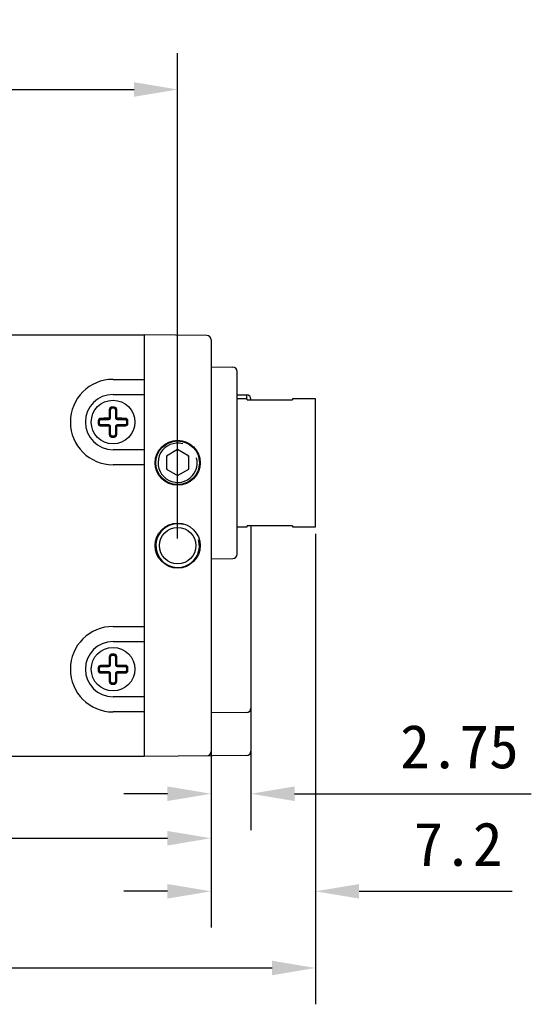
# Model space of a CAD drawing. Header units: millimetres. Extents: x 0 to 420, y 0 to 297.
# Tile 4 of 6: x 221 to 256, y 137 to 204. Entities that reach past the tile are written whole.
import ezdxf

# ---------------------------------------------------------------- set-up
doc = ezdxf.new("R2010")
doc.units = ezdxf.units.MM
doc.header["$LTSCALE"] = 23.1
doc.header["$PDMODE"] = 3
doc.header["$PDSIZE"] = 8
doc.layers.get('0').update_dxf_attribs({"linetype": 'CONTINUOUS'})
doc.layers.get('Defpoints').update_dxf_attribs({"linetype": 'CONTINUOUS'})
doc.layers.add('00_COMPONENTS', color=7, linetype='CONTINUOUS')
doc.layers.add('51__DRAFT_DIMS', color=7, linetype='CONTINUOUS')
doc.styles.get("Standard").update_dxf_attribs({"font": 'simfang.ttf'})
doc.dimstyles.new('DIMSTYLE_3', dxfattribs={"dimtxt": 3, "dimasz": 3, "dimexe": 2.5, "dimexo": 0.5, "dimgap": 0.75, "dimtad": 1, "dimdsep": 46, "dimtxsty": 'Standard', "dimblk": '_FILLED', "dimblk1": '_FILLED', "dimblk2": '_FILLED', "dimcen": 0.09, "dimclrd": 8, "dimclre": 8, "dimclrt": 7, "dimazin": 2, "dimtp": 0.3, "dimtm": 0.3, "dimtfac": 1, "dimtofl": 0, "dimtmove": 0, "dimatfit": 3, "dimldrblk": '_FILLED', "dimfxl": 1, "dimtolj": 1, "dimarcsym": 0})

# ---------------------------------------------------------------- blocks, each defined once
blk = doc.blocks.new('_FILLED')
at = {"color": 0, "linetype": 'ByBlock'}
blk.add_solid([(0, 0), (-1, 0.167), (-1, -0.167)], dxfattribs=at)
blk = doc.blocks.new('*D4')
at = {"layer": '51__DRAFT_DIMS', "color": 8, "lineweight": -2}
for p, q in [((233.779, 154.594), (233.779, 145.426)), ((191.779, 153.356), (191.779, 145.426)), ((194.779, 147.926), (230.779, 147.926))]:
    blk.add_line(p, q, dxfattribs=at)
at = {"layer": 'Defpoints', "color": 0}
for p in [(233.779, 155.094), (191.779, 153.856), (233.779, 147.926)]:
    blk.add_point(p, dxfattribs=at)
at = {"layer": '51__DRAFT_DIMS', "color": 8, "linetype": 'ByBlock', "lineweight": -2, "xscale": 3, "yscale": 3, "zscale": 3, "rotation": 180}
blk.add_blockref('_FILLED', (191.779, 147.926), dxfattribs=at)
at = {"layer": '51__DRAFT_DIMS', "color": 8, "linetype": 'ByBlock', "lineweight": -2, "xscale": 3, "yscale": 3, "zscale": 3}
blk.add_blockref('_FILLED', (233.779, 147.926), dxfattribs=at)
at = {"layer": '51__DRAFT_DIMS', "color": 7, "insert": (212.87, 152.676), "char_height": 3, "attachment_point": 2, "line_spacing_factor": 0.9}
blk.add_mtext('\\A1;42', dxfattribs=at)
blk = doc.blocks.new('*D6')
at = {"layer": '51__DRAFT_DIMS', "color": 8, "lineweight": -2}
for p, q in [((193.879, 158.556), (193.879, 201.935)), ((231.479, 168.556), (231.479, 201.935)), ((196.879, 199.435), (228.479, 199.435))]:
    blk.add_line(p, q, dxfattribs=at)
at = {"layer": 'Defpoints', "color": 0}
for p in [(231.479, 199.435), (231.479, 168.056), (193.879, 158.056)]:
    blk.add_point(p, dxfattribs=at)
at = {"layer": '51__DRAFT_DIMS', "color": 8, "linetype": 'ByBlock', "lineweight": -2, "xscale": 3, "yscale": 3, "zscale": 3, "rotation": 180}
blk.add_blockref('_FILLED', (193.879, 199.435), dxfattribs=at)
at = {"layer": '51__DRAFT_DIMS', "color": 8, "linetype": 'ByBlock', "lineweight": -2, "xscale": 3, "yscale": 3, "zscale": 3}
blk.add_blockref('_FILLED', (231.479, 199.435), dxfattribs=at)
at = {"layer": '51__DRAFT_DIMS', "color": 7, "insert": (212.838, 204.185), "char_height": 3, "attachment_point": 2, "line_spacing_factor": 0.9}
blk.add_mtext('\\A1;37.6', dxfattribs=at)
blk = doc.blocks.new('*D8')
at = {"layer": '51__DRAFT_DIMS', "color": 8, "lineweight": -2}
for p, q in [((240.979, 168.856), (240.979, 141.775)), ((233.779, 154.594), (233.779, 141.775)), ((230.779, 144.275), (227.779, 144.275)), ((243.979, 144.275), (254.514, 144.275))]:
    blk.add_line(p, q, dxfattribs=at)
at = {"layer": 'Defpoints', "color": 0}
for p in [(240.979, 169.356), (233.779, 155.094), (240.979, 144.275)]:
    blk.add_point(p, dxfattribs=at)
at = {"layer": '51__DRAFT_DIMS', "color": 8, "linetype": 'ByBlock', "lineweight": -2, "xscale": 3, "yscale": 3, "zscale": 3}
blk.add_blockref('_FILLED', (233.779, 144.275), dxfattribs=at)
at = {"layer": '51__DRAFT_DIMS', "color": 8, "linetype": 'ByBlock', "lineweight": -2, "xscale": 3, "yscale": 3, "zscale": 3, "rotation": 180}
blk.add_blockref('_FILLED', (240.979, 144.275), dxfattribs=at)
at = {"layer": '51__DRAFT_DIMS', "color": 7, "insert": (247.729, 149.025), "char_height": 3, "attachment_point": 1, "line_spacing_factor": 0.9}
blk.add_mtext('\\A1;7.2', dxfattribs=at)
blk = doc.blocks.new('*D9')
at = {"layer": '51__DRAFT_DIMS', "color": 8, "lineweight": -2}
for p, q in [((233.779, 154.594), (233.779, 148.486)), ((236.529, 154.602), (236.529, 148.486)), ((230.779, 150.986), (227.779, 150.986)), ((239.529, 150.986), (255.838, 150.986))]:
    blk.add_line(p, q, dxfattribs=at)
at = {"layer": 'Defpoints', "color": 0}
for p in [(233.779, 155.094), (236.529, 155.102), (236.529, 150.986)]:
    blk.add_point(p, dxfattribs=at)
at = {"layer": '51__DRAFT_DIMS', "color": 8, "linetype": 'ByBlock', "lineweight": -2, "xscale": 3, "yscale": 3, "zscale": 3}
blk.add_blockref('_FILLED', (233.779, 150.986), dxfattribs=at)
at = {"layer": '51__DRAFT_DIMS', "color": 8, "linetype": 'ByBlock', "lineweight": -2, "xscale": 3, "yscale": 3, "zscale": 3, "rotation": 180}
blk.add_blockref('_FILLED', (236.529, 150.986), dxfattribs=at)
at = {"layer": '51__DRAFT_DIMS', "color": 7, "insert": (246.808, 155.736), "char_height": 3, "attachment_point": 1, "line_spacing_factor": 0.9}
blk.add_mtext('\\A1;2.75', dxfattribs=at)
blk = doc.blocks.new('*D15')
at = {"color": 8, "lineweight": -2}
for p, q in [((240.979, 168.856), (240.979, 136.5)), ((178.449, 154.168), (178.449, 136.5)), ((181.449, 139), (237.979, 139))]:
    blk.add_line(p, q, dxfattribs=at)
at = {"layer": 'Defpoints', "color": 0}
for p in [(240.979, 169.356), (178.449, 154.668), (240.979, 139)]:
    blk.add_point(p, dxfattribs=at)
at = {"color": 8, "linetype": 'ByBlock', "lineweight": -2, "xscale": 3, "yscale": 3, "zscale": 3, "rotation": 180}
blk.add_blockref('_FILLED', (178.449, 139), dxfattribs=at)
at = {"color": 8, "linetype": 'ByBlock', "lineweight": -2, "xscale": 3, "yscale": 3, "zscale": 3}
blk.add_blockref('_FILLED', (240.979, 139), dxfattribs=at)
at = {"color": 7, "insert": (209.714, 141.276), "char_height": 3, "attachment_point": 5}
blk.add_mtext('\\A1;62.53', dxfattribs=at)

msp = doc.modelspace()

# ---------------------------------------------------------------- linework, layer by layer
at = {"layer": '00_COMPONENTS', "color": 0}
for p, q in [((195.979, 182.556), (229.179, 182.556)), ((229.179, 182.556), (229.179, 153.556)), ((233.482, 182.519), (229.179, 182.556)), ((233.779, 182.219), (233.779, 153.894)), ((233.779, 180.356), (235.282, 180.343)), ((235.579, 167.469), (235.579, 180.043)), ((227.029, 179.495), (229.179, 179.495)), ((227.029, 178.456), (229.179, 178.456)), ((235.579, 178.44), (236.232, 178.435)), ((236.279, 178.156), (235.579, 178.156)), ((236.279, 178.092), (236.279, 178.156)), ((239.379, 178.156), (239.379, 178.092)), ((240.979, 178.156), (239.379, 178.156)), ((240.979, 169.356), (240.979, 178.156)), ((226.932, 177.584), (226.94, 177.502)), ((227.029, 177.588), (227.019, 177.588)), ((227.119, 177.502), (227.127, 177.584)), ((236.279, 178.092), (239.379, 178.092)), ((236.529, 178.092), (236.529, 178.135)), ((226.82, 176.836), (226.849, 176.836)), ((226.849, 177.402), (226.829, 177.402)), ((226.849, 176.836), (226.849, 177.402)), ((227.209, 177.402), (227.209, 176.836)), ((227.23, 177.402), (227.209, 177.402)), ((227.209, 176.836), (227.239, 176.836)), ((226.084, 176.646), (226.002, 176.653)), ((226.084, 176.467), (226.002, 176.459)), ((226.183, 176.757), (226.183, 176.736)), ((226.183, 176.736), (226.749, 176.736)), ((226.183, 176.376), (226.183, 176.356)), ((226.749, 176.376), (226.183, 176.376)), ((226.749, 176.736), (226.749, 176.765)), ((226.749, 176.347), (226.749, 176.376)), ((226.849, 176.276), (226.82, 176.276)), ((226.849, 175.71), (226.849, 176.276)), ((227.209, 176.276), (227.209, 175.71)), ((227.239, 176.276), (227.209, 176.276)), ((227.309, 176.765), (227.309, 176.736)), ((227.309, 176.736), (227.876, 176.736)), ((227.309, 176.376), (227.309, 176.347)), ((227.876, 176.376), (227.309, 176.376)), ((227.876, 176.736), (227.876, 176.757)), ((227.876, 176.356), (227.876, 176.376)), ((228.057, 176.653), (227.975, 176.646)), ((227.975, 176.467), (228.057, 176.459)), ((226.829, 175.71), (226.849, 175.71)), ((226.94, 175.61), (226.932, 175.529)), ((227.029, 175.524), (227.04, 175.524)), ((227.119, 175.61), (227.127, 175.529)), ((227.209, 175.71), (227.23, 175.71)), ((229.179, 174.656), (227.029, 174.656)), ((231.479, 174.666), (230.704, 174.219)), ((230.704, 174.219), (230.704, 173.324)), ((232.254, 174.219), (231.479, 174.666)), ((232.254, 173.324), (232.254, 174.219)), ((229.179, 173.617), (227.029, 173.617)), ((230.704, 173.324), (231.479, 172.876)), ((231.479, 172.876), (232.254, 173.324)), ((235.579, 169.356), (236.279, 169.356)), ((236.279, 169.356), (236.279, 169.421)), ((239.379, 169.421), (236.279, 169.421)), ((236.529, 169.421), (236.529, 153.918)), ((239.379, 169.421), (239.379, 169.356)), ((239.379, 169.356), (240.979, 169.356)), ((233.779, 167.156), (235.282, 167.169)), ((227.029, 162.495), (229.179, 162.495)), ((227.029, 161.456), (229.179, 161.456)), ((226.932, 160.584), (226.94, 160.502)), ((227.029, 160.588), (227.019, 160.588)), ((227.119, 160.502), (227.127, 160.584)), ((226.849, 160.402), (226.829, 160.402)), ((226.849, 159.836), (226.849, 160.402)), ((227.209, 160.402), (227.209, 159.836)), ((227.23, 160.402), (227.209, 160.402)), ((226.084, 159.646), (226.002, 159.653)), ((226.084, 159.467), (226.002, 159.459)), ((226.183, 159.757), (226.183, 159.736)), ((226.183, 159.736), (226.749, 159.736)), ((226.183, 159.376), (226.183, 159.356)), ((226.749, 159.376), (226.183, 159.376)), ((226.749, 159.736), (226.749, 159.765)), ((226.749, 159.347), (226.749, 159.376)), ((226.82, 159.836), (226.849, 159.836)), ((226.849, 159.276), (226.82, 159.276)), ((226.849, 158.71), (226.849, 159.276)), ((227.209, 159.836), (227.239, 159.836)), ((227.209, 159.276), (227.209, 158.71)), ((227.239, 159.276), (227.209, 159.276)), ((227.309, 159.765), (227.309, 159.736)), ((227.309, 159.736), (227.876, 159.736)), ((227.309, 159.376), (227.309, 159.347)), ((227.876, 159.376), (227.309, 159.376)), ((227.876, 159.736), (227.876, 159.757)), ((227.876, 159.356), (227.876, 159.376)), ((228.057, 159.653), (227.975, 159.646)), ((227.975, 159.467), (228.057, 159.459)), ((226.829, 158.71), (226.849, 158.71)), ((226.94, 158.61), (226.932, 158.529)), ((227.029, 158.524), (227.04, 158.524)), ((227.119, 158.61), (227.127, 158.529)), ((227.209, 158.71), (227.23, 158.71)), ((229.179, 157.656), (227.029, 157.656)), ((229.179, 156.617), (227.029, 156.617)), ((236.232, 156.578), (233.779, 156.556)), ((229.179, 153.556), (195.979, 153.556)), ((236.232, 153.618), (229.179, 153.556))]:
    msp.add_line(p, q, dxfattribs=at)
for centre, radius in [((227.029, 176.556), 1.5), ((231.479, 173.756), 1.55), ((231.479, 173.756), 1.5), ((231.479, 168.056), 1.55), ((231.479, 168.056), 1.25), ((227.029, 159.556), 1.5)]:
    msp.add_circle(centre, radius, dxfattribs=at)
for centre, radius, start, end in [((233.479, 182.219), 0.3, 0, 89.5), ((235.279, 180.043), 0.3, 0, 89.5), ((227.029, 176.556), 2.939, 90, 270), ((227.029, 176.556), 1.9, 90, 270), ((236.229, 178.135), 0.3, 0, 89.5), ((226.95, 177.399), 0.121, 95.40049, 178.15156), ((226.949, 177.402), 0.1, 95.40054, 180), ((227.029, 176.556), 1.032, 90.56896, 95.40054), ((227.029, 176.556), 0.967, 84.59946, 95.40054), ((227.029, 176.556), 0.95, 84.59946, 95.40054), ((227.029, 176.556), 1.032, 84.59946, 90), ((227.109, 177.402), 0.1, 0, 84.59946), ((227.109, 177.399), 0.121, 1.84872, 84.59929), ((227.11, 177.411), 0.173, 1.30937, 84.59221), ((226.175, 176.637), 0.173, 91.3084, 174.59321), ((226.749, 176.836), 0.1, 270, 0), ((226.749, 176.836), 0.0711, 270.12798, 359.87203), ((227.309, 176.836), 0.1, 180, 270), ((227.31, 176.836), 0.0711, 180.12798, 269.87203), ((227.029, 176.556), 1.032, 174.59946, 185.40054), ((227.029, 176.556), 0.967, 174.59946, 185.40054), ((226.187, 176.636), 0.121, 91.84872, 174.59929), ((226.187, 176.477), 0.121, 185.40048, 268.15156), ((227.029, 176.556), 0.95, 174.59946, 185.40054), ((226.183, 176.636), 0.1, 90, 174.59946), ((226.183, 176.476), 0.1, 185.40054, 270), ((226.749, 176.276), 0.1, 0, 90), ((226.749, 176.276), 0.0711, 0.12798, 89.87203), ((227.309, 176.276), 0.1, 90, 180), ((227.31, 176.276), 0.0711, 90.12798, 179.87203), ((227.872, 176.636), 0.121, 5.40048, 88.15156), ((227.876, 176.636), 0.1, 5.40054, 90), ((227.876, 176.476), 0.1, 270, 354.59946), ((227.872, 176.477), 0.121, 271.84872, 354.59929), ((227.884, 176.475), 0.173, 271.30902, 354.59316), ((227.029, 176.556), 0.95, 354.59946, 5.40054), ((227.029, 176.556), 0.967, 354.59946, 5.40054), ((227.029, 176.556), 1.032, 354.59946, 5.40054), ((226.95, 175.714), 0.121, 181.84872, 264.59929), ((226.949, 175.71), 0.1, 180, 264.59946), ((227.029, 176.556), 1.032, 264.59946, 270), ((227.029, 176.556), 0.967, 264.59946, 275.40054), ((227.029, 176.556), 0.95, 264.59946, 275.40054), ((227.029, 176.556), 1.032, 270.56896, 275.40054), ((227.109, 175.71), 0.1, 275.40054, 0), ((227.109, 175.714), 0.121, 275.40049, 358.15156), ((231.479, 173.756), 1.35, 75, 15), ((231.479, 173.756), 0.865, 145.93212, 153.6312), ((231.479, 173.756), 0.865, 85.29368, 95.63251), ((231.479, 173.756), 0.865, 27.89581, 35.63251), ((231.479, 173.756), 0.865, 207.25845, 211.76197), ((231.479, 173.756), 0.865, 329.14684, 333.6312), ((231.479, 168.056), 1.5, 75, 15), ((235.279, 167.469), 0.3, 270.5, 0), ((227.029, 159.556), 2.939, 90, 270), ((227.029, 159.556), 1.9, 90, 270), ((227.029, 159.556), 1.032, 90.56896, 95.40054), ((227.029, 159.556), 1.032, 84.59946, 90), ((227.11, 160.411), 0.173, 1.30937, 84.59221), ((226.95, 160.399), 0.121, 95.40049, 178.15156), ((226.949, 160.402), 0.1, 95.40054, 180), ((227.029, 159.556), 0.967, 84.59946, 95.40054), ((227.029, 159.556), 0.95, 84.59946, 95.40054), ((227.109, 160.402), 0.1, 0, 84.59946), ((227.109, 160.399), 0.121, 1.84872, 84.59929), ((227.029, 159.556), 1.032, 174.59946, 185.40054), ((226.175, 159.637), 0.173, 91.3084, 174.59321), ((227.029, 159.556), 0.967, 174.59946, 185.40054), ((226.187, 159.636), 0.121, 91.84872, 174.59929), ((226.187, 159.477), 0.121, 185.40048, 268.15156), ((227.029, 159.556), 0.95, 174.59946, 185.40054), ((226.183, 159.636), 0.1, 90, 174.59946), ((226.183, 159.476), 0.1, 185.40054, 270), ((226.749, 159.836), 0.1, 270, 0), ((226.749, 159.836), 0.0711, 270.12798, 359.87203), ((226.749, 159.276), 0.1, 0, 90), ((226.749, 159.276), 0.0711, 0.12798, 89.87203), ((227.309, 159.836), 0.1, 180, 270), ((227.309, 159.276), 0.1, 90, 180), ((227.31, 159.836), 0.0711, 180.12798, 269.87203), ((227.31, 159.276), 0.0711, 90.12798, 179.87203), ((227.872, 159.636), 0.121, 5.40048, 88.15156), ((227.876, 159.636), 0.1, 5.40054, 90), ((227.876, 159.476), 0.1, 270, 354.59946), ((227.872, 159.477), 0.121, 271.84872, 354.59929), ((227.884, 159.475), 0.173, 271.30902, 354.59316), ((227.029, 159.556), 0.95, 354.59946, 5.40054), ((227.029, 159.556), 0.967, 354.59946, 5.40054), ((227.029, 159.556), 1.032, 354.59946, 5.40054), ((226.95, 158.714), 0.121, 181.84872, 264.59929), ((226.949, 158.71), 0.1, 180, 264.59946), ((227.029, 159.556), 1.032, 264.59946, 270), ((227.029, 159.556), 0.967, 264.59946, 275.40054), ((227.029, 159.556), 0.95, 264.59946, 275.40054), ((227.029, 159.556), 1.032, 270.56896, 275.40054), ((227.109, 158.71), 0.1, 275.40054, 0), ((227.109, 158.714), 0.121, 275.40049, 358.15156), ((236.229, 156.878), 0.3, 270.5, 0), ((233.479, 153.894), 0.3, 270.5, 0), ((236.229, 153.918), 0.3, 270.5, 0)]:
    msp.add_arc(centre, radius, start, end, dxfattribs=at)
for points, knots in [([(236.232, 178.435), (236.232, 178.435), (236.232, 178.433), (236.232, 178.432), (236.232, 178.429), (236.232, 178.424), (236.232, 178.416), (236.233, 178.406), (236.233, 178.394), (236.233, 178.379), (236.233, 178.356), (236.233, 178.321), (236.233, 178.273), (236.233, 178.218), (236.233, 178.178), (236.233, 178.157)], [0, 0, 0, 0, 0.004068, 0.009124, 0.016189, 0.036337, 0.064476, 0.100572, 0.144589, 0.196478, 0.256142, 0.398379, 0.570461, 0.77143, 1, 1, 1, 1]), ([(226.932, 177.584), (226.911, 177.582), (226.87, 177.57), (226.818, 177.531), (226.784, 177.477), (226.776, 177.436), (226.775, 177.415)], [0, 0, 0, 0, 0.253535, 0.504999, 0.753579, 1, 1, 1, 1]), ([(226.745, 176.819), (226.697, 176.819), (226.505, 176.817), (226.314, 176.814), (226.171, 176.81)], [0, 0, 0, 0, 0.25252, 1, 1, 1, 1]), ([(226.171, 176.81), (226.171, 176.804), (226.171, 176.792), (226.173, 176.777), (226.176, 176.767), (226.178, 176.762), (226.181, 176.758), (226.182, 176.757), (226.183, 176.757)], [0, 0, 0, 0, 0.340312, 0.658198, 0.784881, 0.883306, 0.952957, 1, 1, 1, 1]), ([(226.767, 176.84), (226.767, 176.835), (226.762, 176.824), (226.751, 176.819), (226.745, 176.819)], [0, 0, 0, 0, 0.499777, 1, 1, 1, 1]), ([(226.749, 176.765), (226.749, 176.766), (226.748, 176.768), (226.748, 176.771), (226.747, 176.776), (226.746, 176.783), (226.746, 176.792), (226.745, 176.804), (226.745, 176.813), (226.745, 176.819)], [0, 0, 0, 0, 0.033316, 0.099046, 0.199806, 0.331751, 0.488401, 0.659139, 1, 1, 1, 1]), ([(226.775, 177.415), (226.774, 177.368), (226.77, 177.176), (226.768, 176.985), (226.767, 176.84)], [0, 0, 0, 0, 0.247014, 1, 1, 1, 1]), ([(226.767, 176.84), (226.773, 176.84), (226.782, 176.84), (226.794, 176.84), (226.802, 176.839), (226.809, 176.839), (226.815, 176.838), (226.818, 176.837), (226.82, 176.837), (226.82, 176.836)], [0, 0, 0, 0, 0.340861, 0.511599, 0.668249, 0.800194, 0.900954, 0.966684, 1, 1, 1, 1]), ([(226.829, 177.402), (226.829, 177.403), (226.827, 177.405), (226.824, 177.407), (226.819, 177.409), (226.809, 177.412), (226.794, 177.414), (226.782, 177.415), (226.775, 177.415)], [0, 0, 0, 0, 0.047043, 0.116694, 0.215119, 0.341803, 0.659688, 1, 1, 1, 1]), ([(226.82, 176.836), (226.821, 176.884), (226.822, 177.073), (226.826, 177.261), (226.829, 177.402)], [0, 0, 0, 0, 0.252521, 1, 1, 1, 1]), ([(227.284, 177.415), (227.277, 177.415), (227.265, 177.414), (227.25, 177.412), (227.24, 177.409), (227.235, 177.407), (227.232, 177.405), (227.23, 177.403), (227.23, 177.402)], [0, 0, 0, 0, 0.340312, 0.658198, 0.784881, 0.883306, 0.952957, 1, 1, 1, 1]), ([(227.23, 177.402), (227.231, 177.356), (227.235, 177.167), (227.238, 176.978), (227.239, 176.836)], [0, 0, 0, 0, 0.247014, 1, 1, 1, 1]), ([(227.239, 176.836), (227.239, 176.837), (227.241, 176.837), (227.244, 176.838), (227.25, 176.839), (227.257, 176.839), (227.265, 176.84), (227.277, 176.84), (227.286, 176.84), (227.292, 176.84)], [0, 0, 0, 0, 0.033316, 0.099046, 0.199806, 0.331751, 0.488401, 0.659139, 1, 1, 1, 1]), ([(227.292, 176.84), (227.292, 176.889), (227.29, 177.08), (227.287, 177.272), (227.284, 177.415)], [0, 0, 0, 0, 0.252521, 1, 1, 1, 1]), ([(227.314, 176.819), (227.308, 176.819), (227.297, 176.824), (227.292, 176.835), (227.292, 176.84)], [0, 0, 0, 0, 0.499777, 1, 1, 1, 1]), ([(227.314, 176.819), (227.314, 176.813), (227.314, 176.804), (227.313, 176.792), (227.312, 176.783), (227.312, 176.776), (227.311, 176.771), (227.31, 176.768), (227.31, 176.766), (227.309, 176.765)], [0, 0, 0, 0, 0.340861, 0.511599, 0.668249, 0.800194, 0.900954, 0.966684, 1, 1, 1, 1]), ([(227.888, 176.81), (227.841, 176.811), (227.649, 176.815), (227.458, 176.818), (227.314, 176.819)], [0, 0, 0, 0, 0.247015, 1, 1, 1, 1]), ([(227.876, 176.757), (227.877, 176.757), (227.878, 176.758), (227.881, 176.762), (227.883, 176.767), (227.886, 176.777), (227.888, 176.792), (227.888, 176.804), (227.888, 176.81)], [0, 0, 0, 0, 0.047043, 0.116694, 0.215119, 0.341803, 0.659688, 1, 1, 1, 1]), ([(228.057, 176.653), (228.055, 176.674), (228.043, 176.716), (228.004, 176.767), (227.95, 176.801), (227.909, 176.81), (227.888, 176.81)], [0, 0, 0, 0, 0.253547, 0.505016, 0.753594, 1, 1, 1, 1]), ([(226.002, 176.459), (226.004, 176.438), (226.016, 176.396), (226.055, 176.345), (226.108, 176.311), (226.15, 176.302), (226.171, 176.302)], [0, 0, 0, 0, 0.253569, 0.50507, 0.753653, 1, 1, 1, 1]), ([(226.183, 176.356), (226.182, 176.355), (226.181, 176.354), (226.178, 176.35), (226.176, 176.345), (226.173, 176.335), (226.171, 176.321), (226.171, 176.308), (226.171, 176.302)], [0, 0, 0, 0, 0.047043, 0.116694, 0.215119, 0.341803, 0.659688, 1, 1, 1, 1]), ([(226.171, 176.302), (226.218, 176.301), (226.409, 176.297), (226.601, 176.294), (226.745, 176.293)], [0, 0, 0, 0, 0.247019, 1, 1, 1, 1]), ([(226.183, 176.757), (226.23, 176.758), (226.419, 176.762), (226.607, 176.764), (226.749, 176.765)], [0, 0, 0, 0, 0.247014, 1, 1, 1, 1]), ([(226.749, 176.347), (226.702, 176.347), (226.513, 176.349), (226.324, 176.352), (226.183, 176.356)], [0, 0, 0, 0, 0.252521, 1, 1, 1, 1]), ([(226.745, 176.293), (226.745, 176.3), (226.745, 176.309), (226.746, 176.321), (226.746, 176.329), (226.747, 176.336), (226.748, 176.341), (226.748, 176.345), (226.749, 176.347), (226.749, 176.347)], [0, 0, 0, 0, 0.340861, 0.511599, 0.668249, 0.800194, 0.900954, 0.966684, 1, 1, 1, 1]), ([(226.745, 176.293), (226.751, 176.293), (226.762, 176.289), (226.767, 176.277), (226.767, 176.272)], [0, 0, 0, 0, 0.499777, 1, 1, 1, 1]), ([(226.82, 176.276), (226.82, 176.276), (226.818, 176.275), (226.815, 176.274), (226.809, 176.274), (226.802, 176.273), (226.794, 176.273), (226.782, 176.272), (226.773, 176.272), (226.767, 176.272)], [0, 0, 0, 0, 0.033316, 0.099046, 0.199806, 0.331751, 0.488401, 0.659139, 1, 1, 1, 1]), ([(226.767, 176.272), (226.767, 176.224), (226.768, 176.139), (226.769, 176.019), (226.771, 175.929), (226.772, 175.857), (226.773, 175.804), (226.774, 175.75), (226.775, 175.715), (226.775, 175.697)], [0, 0, 0, 0, 0.252528, 0.441044, 0.628589, 0.721937, 0.814968, 0.907664, 1, 1, 1, 1]), ([(226.829, 175.71), (226.828, 175.757), (226.824, 175.945), (226.821, 176.134), (226.82, 176.276)], [0, 0, 0, 0, 0.247014, 1, 1, 1, 1]), ([(227.239, 176.276), (227.238, 176.229), (227.236, 176.04), (227.233, 175.851), (227.23, 175.71)], [0, 0, 0, 0, 0.252521, 1, 1, 1, 1]), ([(227.292, 176.272), (227.286, 176.272), (227.277, 176.272), (227.265, 176.273), (227.257, 176.273), (227.25, 176.274), (227.244, 176.274), (227.241, 176.275), (227.239, 176.276), (227.239, 176.276)], [0, 0, 0, 0, 0.340861, 0.511599, 0.668249, 0.800194, 0.900954, 0.966684, 1, 1, 1, 1]), ([(227.284, 175.697), (227.284, 175.721), (227.285, 175.768), (227.287, 175.851), (227.289, 175.947), (227.29, 176.055), (227.291, 176.163), (227.292, 176.236), (227.292, 176.272)], [0, 0, 0, 0, 0.123196, 0.247016, 0.433806, 0.621696, 0.810494, 1, 1, 1, 1]), ([(227.292, 176.272), (227.292, 176.277), (227.297, 176.289), (227.308, 176.293), (227.314, 176.293)], [0, 0, 0, 0, 0.499777, 1, 1, 1, 1]), ([(227.309, 176.765), (227.357, 176.765), (227.546, 176.763), (227.735, 176.76), (227.876, 176.757)], [0, 0, 0, 0, 0.252521, 1, 1, 1, 1]), ([(227.876, 176.356), (227.829, 176.355), (227.64, 176.351), (227.452, 176.348), (227.309, 176.347)], [0, 0, 0, 0, 0.247014, 1, 1, 1, 1]), ([(227.309, 176.347), (227.31, 176.347), (227.31, 176.345), (227.311, 176.341), (227.312, 176.336), (227.312, 176.329), (227.313, 176.321), (227.314, 176.309), (227.314, 176.3), (227.314, 176.293)], [0, 0, 0, 0, 0.033316, 0.099046, 0.199806, 0.331751, 0.488401, 0.659139, 1, 1, 1, 1]), ([(227.314, 176.293), (227.362, 176.294), (227.554, 176.296), (227.745, 176.299), (227.888, 176.302)], [0, 0, 0, 0, 0.252523, 1, 1, 1, 1]), ([(227.888, 176.302), (227.888, 176.308), (227.888, 176.321), (227.886, 176.335), (227.883, 176.345), (227.881, 176.35), (227.878, 176.354), (227.877, 176.355), (227.876, 176.356)], [0, 0, 0, 0, 0.340312, 0.658198, 0.784881, 0.883306, 0.952957, 1, 1, 1, 1]), ([(226.775, 175.697), (226.782, 175.697), (226.794, 175.698), (226.809, 175.7), (226.819, 175.703), (226.824, 175.705), (226.827, 175.707), (226.829, 175.709), (226.829, 175.71)], [0, 0, 0, 0, 0.340312, 0.658198, 0.784881, 0.883306, 0.952957, 1, 1, 1, 1]), ([(226.775, 175.697), (226.776, 175.677), (226.784, 175.635), (226.818, 175.581), (226.87, 175.542), (226.911, 175.531), (226.932, 175.529)], [0, 0, 0, 0, 0.2463, 0.49476, 0.746234, 1, 1, 1, 1]), ([(227.127, 175.529), (227.148, 175.531), (227.189, 175.543), (227.241, 175.581), (227.275, 175.635), (227.283, 175.677), (227.284, 175.697)], [0, 0, 0, 0, 0.253676, 0.505131, 0.753649, 1, 1, 1, 1]), ([(227.23, 175.71), (227.23, 175.709), (227.232, 175.707), (227.235, 175.705), (227.24, 175.703), (227.25, 175.7), (227.265, 175.698), (227.277, 175.697), (227.284, 175.697)], [0, 0, 0, 0, 0.047043, 0.116694, 0.215119, 0.341803, 0.659688, 1, 1, 1, 1]), ([(226.932, 160.584), (226.911, 160.582), (226.87, 160.57), (226.818, 160.531), (226.784, 160.477), (226.776, 160.436), (226.775, 160.415)], [0, 0, 0, 0, 0.253535, 0.504999, 0.753579, 1, 1, 1, 1]), ([(226.775, 160.415), (226.774, 160.368), (226.77, 160.176), (226.768, 159.985), (226.767, 159.84)], [0, 0, 0, 0, 0.247014, 1, 1, 1, 1]), ([(226.829, 160.402), (226.829, 160.403), (226.827, 160.405), (226.824, 160.407), (226.819, 160.409), (226.809, 160.412), (226.794, 160.414), (226.782, 160.415), (226.775, 160.415)], [0, 0, 0, 0, 0.047043, 0.116694, 0.215119, 0.341803, 0.659688, 1, 1, 1, 1]), ([(226.82, 159.836), (226.821, 159.884), (226.822, 160.073), (226.826, 160.261), (226.829, 160.402)], [0, 0, 0, 0, 0.252521, 1, 1, 1, 1]), ([(227.284, 160.415), (227.277, 160.415), (227.265, 160.414), (227.25, 160.412), (227.24, 160.409), (227.235, 160.407), (227.232, 160.405), (227.23, 160.403), (227.23, 160.402)], [0, 0, 0, 0, 0.340312, 0.658198, 0.784881, 0.883306, 0.952957, 1, 1, 1, 1]), ([(227.23, 160.402), (227.231, 160.356), (227.235, 160.167), (227.238, 159.978), (227.239, 159.836)], [0, 0, 0, 0, 0.247014, 1, 1, 1, 1]), ([(227.292, 159.84), (227.292, 159.889), (227.29, 160.08), (227.287, 160.272), (227.284, 160.415)], [0, 0, 0, 0, 0.252521, 1, 1, 1, 1]), ([(226.002, 159.459), (226.004, 159.438), (226.016, 159.396), (226.055, 159.345), (226.108, 159.311), (226.15, 159.302), (226.171, 159.302)], [0, 0, 0, 0, 0.253569, 0.50507, 0.753653, 1, 1, 1, 1]), ([(226.745, 159.819), (226.697, 159.819), (226.505, 159.817), (226.314, 159.814), (226.171, 159.81)], [0, 0, 0, 0, 0.25252, 1, 1, 1, 1]), ([(226.171, 159.81), (226.171, 159.804), (226.171, 159.792), (226.173, 159.777), (226.176, 159.767), (226.178, 159.762), (226.181, 159.758), (226.182, 159.757), (226.183, 159.757)], [0, 0, 0, 0, 0.340312, 0.658198, 0.784881, 0.883306, 0.952957, 1, 1, 1, 1]), ([(226.183, 159.356), (226.182, 159.355), (226.181, 159.354), (226.178, 159.35), (226.176, 159.345), (226.173, 159.335), (226.171, 159.321), (226.171, 159.308), (226.171, 159.302)], [0, 0, 0, 0, 0.047043, 0.116694, 0.215119, 0.341803, 0.659688, 1, 1, 1, 1]), ([(226.171, 159.302), (226.218, 159.301), (226.409, 159.297), (226.601, 159.294), (226.745, 159.293)], [0, 0, 0, 0, 0.247019, 1, 1, 1, 1]), ([(226.183, 159.757), (226.23, 159.758), (226.419, 159.762), (226.607, 159.764), (226.749, 159.765)], [0, 0, 0, 0, 0.247014, 1, 1, 1, 1]), ([(226.749, 159.347), (226.702, 159.347), (226.513, 159.349), (226.324, 159.352), (226.183, 159.356)], [0, 0, 0, 0, 0.252521, 1, 1, 1, 1]), ([(226.767, 159.84), (226.767, 159.835), (226.762, 159.824), (226.751, 159.819), (226.745, 159.819)], [0, 0, 0, 0, 0.499777, 1, 1, 1, 1]), ([(226.749, 159.765), (226.749, 159.766), (226.748, 159.768), (226.748, 159.771), (226.747, 159.776), (226.746, 159.783), (226.746, 159.792), (226.745, 159.804), (226.745, 159.813), (226.745, 159.819)], [0, 0, 0, 0, 0.033316, 0.099046, 0.199806, 0.331751, 0.488401, 0.659139, 1, 1, 1, 1]), ([(226.745, 159.293), (226.745, 159.3), (226.745, 159.309), (226.746, 159.321), (226.746, 159.329), (226.747, 159.336), (226.748, 159.341), (226.748, 159.345), (226.749, 159.347), (226.749, 159.347)], [0, 0, 0, 0, 0.340861, 0.511599, 0.668249, 0.800194, 0.900954, 0.966684, 1, 1, 1, 1]), ([(226.745, 159.293), (226.751, 159.293), (226.762, 159.289), (226.767, 159.277), (226.767, 159.272)], [0, 0, 0, 0, 0.499777, 1, 1, 1, 1]), ([(226.767, 159.84), (226.773, 159.84), (226.782, 159.84), (226.794, 159.84), (226.802, 159.839), (226.809, 159.839), (226.815, 159.838), (226.818, 159.837), (226.82, 159.837), (226.82, 159.836)], [0, 0, 0, 0, 0.340861, 0.511599, 0.668249, 0.800194, 0.900954, 0.966684, 1, 1, 1, 1]), ([(226.82, 159.276), (226.82, 159.276), (226.818, 159.275), (226.815, 159.274), (226.809, 159.274), (226.802, 159.273), (226.794, 159.273), (226.782, 159.272), (226.773, 159.272), (226.767, 159.272)], [0, 0, 0, 0, 0.033316, 0.099046, 0.199806, 0.331751, 0.488401, 0.659139, 1, 1, 1, 1]), ([(226.767, 159.272), (226.767, 159.224), (226.768, 159.139), (226.769, 159.019), (226.771, 158.929), (226.772, 158.857), (226.773, 158.804), (226.774, 158.75), (226.775, 158.715), (226.775, 158.697)], [0, 0, 0, 0, 0.252528, 0.441044, 0.628589, 0.721937, 0.814968, 0.907664, 1, 1, 1, 1]), ([(226.829, 158.71), (226.828, 158.757), (226.824, 158.945), (226.821, 159.134), (226.82, 159.276)], [0, 0, 0, 0, 0.247014, 1, 1, 1, 1]), ([(227.239, 159.276), (227.238, 159.229), (227.236, 159.04), (227.233, 158.851), (227.23, 158.71)], [0, 0, 0, 0, 0.252521, 1, 1, 1, 1]), ([(227.239, 159.836), (227.239, 159.837), (227.241, 159.837), (227.244, 159.838), (227.25, 159.839), (227.257, 159.839), (227.265, 159.84), (227.277, 159.84), (227.286, 159.84), (227.292, 159.84)], [0, 0, 0, 0, 0.033316, 0.099046, 0.199806, 0.331751, 0.488401, 0.659139, 1, 1, 1, 1]), ([(227.292, 159.272), (227.286, 159.272), (227.277, 159.272), (227.265, 159.273), (227.257, 159.273), (227.25, 159.274), (227.244, 159.274), (227.241, 159.275), (227.239, 159.276), (227.239, 159.276)], [0, 0, 0, 0, 0.340861, 0.511599, 0.668249, 0.800194, 0.900954, 0.966684, 1, 1, 1, 1]), ([(227.284, 158.697), (227.284, 158.721), (227.285, 158.768), (227.287, 158.851), (227.289, 158.947), (227.29, 159.055), (227.291, 159.163), (227.292, 159.236), (227.292, 159.272)], [0, 0, 0, 0, 0.123196, 0.247016, 0.433806, 0.621696, 0.810494, 1, 1, 1, 1]), ([(227.314, 159.819), (227.308, 159.819), (227.297, 159.824), (227.292, 159.835), (227.292, 159.84)], [0, 0, 0, 0, 0.499777, 1, 1, 1, 1]), ([(227.292, 159.272), (227.292, 159.277), (227.297, 159.289), (227.308, 159.293), (227.314, 159.293)], [0, 0, 0, 0, 0.499777, 1, 1, 1, 1]), ([(227.314, 159.819), (227.314, 159.813), (227.314, 159.804), (227.313, 159.792), (227.312, 159.783), (227.312, 159.776), (227.311, 159.771), (227.31, 159.768), (227.31, 159.766), (227.309, 159.765)], [0, 0, 0, 0, 0.340861, 0.511599, 0.668249, 0.800194, 0.900954, 0.966684, 1, 1, 1, 1]), ([(227.309, 159.765), (227.357, 159.765), (227.546, 159.763), (227.735, 159.76), (227.876, 159.757)], [0, 0, 0, 0, 0.252521, 1, 1, 1, 1]), ([(227.876, 159.356), (227.829, 159.355), (227.64, 159.351), (227.452, 159.348), (227.309, 159.347)], [0, 0, 0, 0, 0.247014, 1, 1, 1, 1]), ([(227.309, 159.347), (227.31, 159.347), (227.31, 159.345), (227.311, 159.341), (227.312, 159.336), (227.312, 159.329), (227.313, 159.321), (227.314, 159.309), (227.314, 159.3), (227.314, 159.293)], [0, 0, 0, 0, 0.033316, 0.099046, 0.199806, 0.331751, 0.488401, 0.659139, 1, 1, 1, 1]), ([(227.888, 159.81), (227.841, 159.811), (227.649, 159.815), (227.458, 159.818), (227.314, 159.819)], [0, 0, 0, 0, 0.247015, 1, 1, 1, 1]), ([(227.314, 159.293), (227.362, 159.294), (227.554, 159.296), (227.745, 159.299), (227.888, 159.302)], [0, 0, 0, 0, 0.252523, 1, 1, 1, 1]), ([(227.876, 159.757), (227.877, 159.757), (227.878, 159.758), (227.881, 159.762), (227.883, 159.767), (227.886, 159.777), (227.888, 159.792), (227.888, 159.804), (227.888, 159.81)], [0, 0, 0, 0, 0.047043, 0.116694, 0.215119, 0.341803, 0.659688, 1, 1, 1, 1]), ([(227.888, 159.302), (227.888, 159.308), (227.888, 159.321), (227.886, 159.335), (227.883, 159.345), (227.881, 159.35), (227.878, 159.354), (227.877, 159.355), (227.876, 159.356)], [0, 0, 0, 0, 0.340312, 0.658198, 0.784881, 0.883306, 0.952957, 1, 1, 1, 1]), ([(228.057, 159.653), (228.055, 159.674), (228.043, 159.716), (228.004, 159.767), (227.95, 159.801), (227.909, 159.81), (227.888, 159.81)], [0, 0, 0, 0, 0.253547, 0.505016, 0.753594, 1, 1, 1, 1]), ([(226.775, 158.697), (226.782, 158.697), (226.794, 158.698), (226.809, 158.7), (226.819, 158.703), (226.824, 158.705), (226.827, 158.707), (226.829, 158.709), (226.829, 158.71)], [0, 0, 0, 0, 0.340312, 0.658198, 0.784881, 0.883306, 0.952957, 1, 1, 1, 1]), ([(226.775, 158.697), (226.776, 158.677), (226.784, 158.635), (226.818, 158.581), (226.87, 158.542), (226.911, 158.531), (226.932, 158.529)], [0, 0, 0, 0, 0.2463, 0.49476, 0.746234, 1, 1, 1, 1]), ([(227.127, 158.529), (227.148, 158.531), (227.189, 158.543), (227.241, 158.581), (227.275, 158.635), (227.283, 158.677), (227.284, 158.697)], [0, 0, 0, 0, 0.253676, 0.505131, 0.753649, 1, 1, 1, 1]), ([(227.23, 158.71), (227.23, 158.709), (227.232, 158.707), (227.235, 158.705), (227.24, 158.703), (227.25, 158.7), (227.265, 158.698), (227.277, 158.697), (227.284, 158.697)], [0, 0, 0, 0, 0.047043, 0.116694, 0.215119, 0.341803, 0.659688, 1, 1, 1, 1])]:
    msp.add_open_spline(points, degree=3, knots=knots, dxfattribs=at)

# ---------------------------------------------------------------- dimensions: what is measured, and where the dimension line sits
dim = msp.add_linear_dim(base=(240.979, 139), p1=(178.449, 154.668), p2=(240.979, 169.356), dimstyle='DIMSTYLE_3')
dim.commit()
dim.dimension.update_dxf_attribs({"geometry": '*D15', "text_midpoint": (209.714, 139), "dimtype": 160})
at = {"layer": '51__DRAFT_DIMS', "color": 4}
for base, p1, p2, picture, middle in [((231.479, 199.435), (193.879, 158.056), (231.479, 168.056), '*D6', (212.838, 199.435)), ((240.979, 144.275), (233.779, 155.094), (240.979, 169.356), '*D8', (250.747, 144.275)), ((236.529, 150.986), (233.779, 155.094), (236.529, 155.102), '*D9', (250.948, 150.986)), ((233.779, 147.926), (191.779, 153.856), (233.779, 155.094), '*D4', (212.87, 147.926))]:
    dim = msp.add_linear_dim(base=base, p1=p1, p2=p2, dimstyle='DIMSTYLE_3', dxfattribs=at)
    dim.commit()
    dim.dimension.update_dxf_attribs({"geometry": picture, "text_midpoint": middle, "dimtype": 160})

doc.saveas('drawing.dxf')
